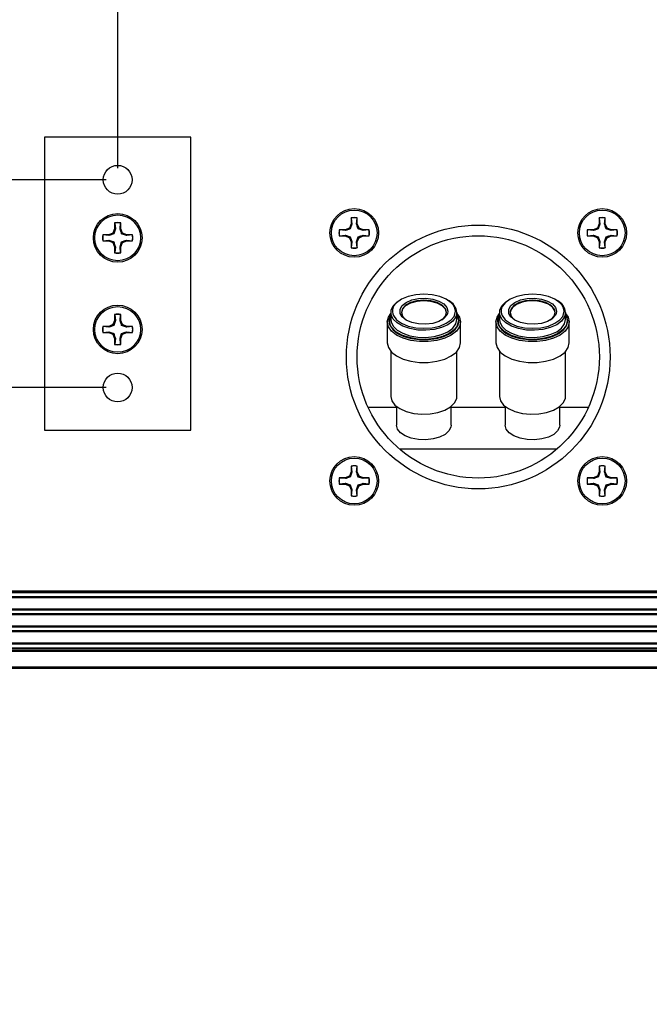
# Paper-space layout 'P3m-C' of a CAD drawing. Header units: inches. Extents: x 0.3 to 33.8, y 0.2 to 21.7.
# Tile 17 of 24: x 23.3 to 25.5, y 5.5 to 8.8. Entities that reach past the tile are written whole.
import ezdxf

# ---------------------------------------------------------------- set-up
doc = ezdxf.new("R2010")
doc.units = ezdxf.units.IN
doc.header["$MEASUREMENT"] = 0
doc.layers.add('BORDERS', color=7, linetype='Continuous')
doc.styles.add('SLDTEXTSTYLE0', font='TXT', dxfattribs={"width": 0.75})
doc.dimstyles.new('SLDDIMSTYLE9', dxfattribs={"dimtxt": 0.137795, "dimasz": 0.14, "dimexe": 0, "dimexo": 0.0625, "dimgap": 0.034449, "dimtad": 1, "dimdec": 3, "dimlfac": 2, "dimrnd": 1e-09, "dimzin": 12, "dimdsep": 46, "dimtxsty": 'SLDTEXTSTYLE0', "dimblk1": 'CLOSED', "dimblk2": 'CLOSED', "dimsah": 1, "dimcen": 0.09, "dimadec": 0, "dimazin": 3, "dimtfac": 1, "dimtdec": 3, "dimtofl": 0, "dimtmove": 0, "dimatfit": 3, "dimldrblk": 'CLOSED', "dimfxl": 0, "dimfrac": 2, "dimtolj": 1, "dimtzin": 12, "dimarcsym": 0})

# ---------------------------------------------------------------- blocks, each defined once
blk = doc.blocks.new('_Closed')
at = {"color": 0, "linetype": 'ByBlock', "lineweight": -2}
for p, q in [((-1, 0.166667), (0, 0)), ((-1, 0.166667), (-1, -0.166667)), ((0, 0), (-1, -0.166667)), ((0, 0), (-1, 0))]:
    blk.add_line(p, q, dxfattribs=at)
blk = doc.blocks.new('_D_42')
at = {"layer": 'BORDERS'}
for p, q in [((23.6243, 8.3014), (23.1964, 8.3014)), ((23.2357, 8.3014), (23.2357, 7.5928)), ((23.6243, 7.5928), (23.1964, 7.5928)), ((23.2357, 7.5928), (23.2357, 5.4888)), ((22.8108, 5.98), (22.8108, 6.022)), ((22.8108, 6.022), (23.0296, 6.022)), ((23.0296, 6.022), (23.0296, 5.98)), ((22.8108, 5.6236), (22.8108, 5.5817)), ((23.0296, 5.5817), (23.0296, 5.6236)), ((22.8108, 5.5817), (23.0296, 5.5817))]:
    blk.add_line(p, q, dxfattribs=at)
at = {"layer": 'BORDERS', "xscale": 0.14, "yscale": 0.14}
for p, rotation in [((23.2357, 8.3014, -1.0359), 89.99999999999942), ((23.2357, 7.5928, -1.0359), 269.9999999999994)]:
    blk.add_blockref('_Closed', p, dxfattribs=dict(at, rotation=rotation))
at = {"layer": 'BORDERS', "char_height": 0.1378, "attachment_point": 1, "rotation": 90, "style": 'SLDTEXTSTYLE0'}
for s, insert in [('1.417', (23.0581, 5.5727)), ('36.0', (22.852, 5.6236))]:
    blk.add_mtext(s, dxfattribs=dict(at, insert=insert))
blk = doc.blocks.new('_D_43')
at = {"layer": 'BORDERS'}
for p, q in [((24.6757, 9.9769), (24.6338, 9.9769)), ((24.6338, 9.9769), (24.6338, 9.7581)), ((25.1339, 9.9769), (25.1759, 9.9769)), ((25.1759, 9.9769), (25.1759, 9.7581)), ((24.6338, 9.7581), (24.6757, 9.7581)), ((25.1759, 9.7581), (25.1339, 9.7581)), ((23.6636, 8.3408), (23.6636, 9.5913)), ((26.1243, 8.3408), (26.1243, 9.5913)), ((23.6636, 9.5519), (26.1243, 9.5519))]:
    blk.add_line(p, q, dxfattribs=at)
at = {"layer": 'BORDERS', "xscale": 0.14, "yscale": 0.14, "rotation": 180.0000000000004}
blk.add_blockref('_Closed', (23.6636, 9.5519, -1.0359), dxfattribs=at)
at = {"layer": 'BORDERS', "xscale": 0.14, "yscale": 0.14}
blk.add_blockref('_Closed', (26.1243, 9.5519, -1.0359), dxfattribs=at)
at = {"layer": 'BORDERS', "char_height": 0.1378, "attachment_point": 1, "style": 'SLDTEXTSTYLE0'}
for s, insert in [('125.0', (24.6757, 9.9357)), ('4.921', (24.6757, 9.7296))]:
    blk.add_mtext(s, dxfattribs=dict(at, insert=insert))

psp = doc.layouts.new('P3m-C')

# ---------------------------------------------------------------- linework, layer by layer
at = {"color": 7, "linetype": 'Continuous', "lineweight": 25}
for p, q in [((23.91362, 8.44708), (23.41362, 8.44708)), ((23.41362, 8.44708), (23.41362, 7.44708)), ((23.91362, 7.44708), (23.91362, 8.44708)), ((24.46039, 8.17118), (24.46039, 8.15091)), ((24.46077, 8.17047), (24.46039, 8.17118)), ((24.46077, 8.17047), (24.46278, 8.15043)), ((24.47879, 8.15043), (24.48081, 8.17047)), ((24.48081, 8.17047), (24.48119, 8.17118)), ((24.48119, 8.15091), (24.48119, 8.17118)), ((25.30669, 8.17118), (25.30669, 8.15091)), ((25.30707, 8.17047), (25.30669, 8.17118)), ((25.30707, 8.17047), (25.30908, 8.15043)), ((25.3251, 8.15043), (25.32711, 8.17047)), ((25.32711, 8.17047), (25.32749, 8.17118)), ((25.32749, 8.15091), (25.32749, 8.17118)), ((23.65322, 8.13401), (23.64729, 8.11967)), ((23.65562, 8.13353), (23.65005, 8.11691)), ((23.65322, 8.15428), (23.65322, 8.13401)), ((23.65361, 8.15357), (23.65322, 8.15428)), ((23.65562, 8.13353), (23.65322, 8.13401)), ((23.65361, 8.15357), (23.65562, 8.13353)), ((23.67163, 8.13353), (23.67364, 8.15357)), ((23.67163, 8.13353), (23.67402, 8.13401)), ((23.67364, 8.15357), (23.67402, 8.15428)), ((23.67402, 8.13401), (23.67402, 8.15428)), ((23.67996, 8.11967), (23.67402, 8.13401)), ((24.44011, 8.13064), (24.41984, 8.13064)), ((24.42055, 8.13025), (24.41984, 8.13064)), ((24.44059, 8.12824), (24.42055, 8.13025)), ((24.45445, 8.13657), (24.44011, 8.13064)), ((24.44059, 8.12824), (24.44011, 8.13064)), ((24.46039, 8.15091), (24.45445, 8.13657)), ((24.45721, 8.13381), (24.45445, 8.13657)), ((24.46278, 8.15043), (24.45721, 8.13381)), ((24.46278, 8.15043), (24.46039, 8.15091)), ((24.47879, 8.15043), (24.48119, 8.15091)), ((24.48713, 8.13657), (24.48119, 8.15091)), ((24.48437, 8.13381), (24.48713, 8.13657)), ((24.50099, 8.12824), (24.48437, 8.13381)), ((24.50146, 8.13064), (24.48713, 8.13657)), ((24.50099, 8.12824), (24.50146, 8.13064)), ((24.52103, 8.13025), (24.50099, 8.12824)), ((24.52174, 8.13064), (24.50146, 8.13064)), ((24.52103, 8.13025), (24.52174, 8.13064)), ((25.28642, 8.13064), (25.26614, 8.13064)), ((25.26685, 8.13025), (25.26614, 8.13064)), ((25.28689, 8.12824), (25.26685, 8.13025)), ((25.30075, 8.13657), (25.28642, 8.13064)), ((25.28689, 8.12824), (25.28642, 8.13064)), ((25.30669, 8.15091), (25.30075, 8.13657)), ((25.30351, 8.13381), (25.30075, 8.13657)), ((25.30908, 8.15043), (25.30351, 8.13381)), ((25.30908, 8.15043), (25.30669, 8.15091)), ((25.3251, 8.15043), (25.32749, 8.15091)), ((25.33343, 8.13657), (25.32749, 8.15091)), ((25.33067, 8.13381), (25.33343, 8.13657)), ((25.34729, 8.12824), (25.33067, 8.13381)), ((25.34776, 8.13064), (25.33343, 8.13657)), ((25.34729, 8.12824), (25.34776, 8.13064)), ((25.36733, 8.13025), (25.34729, 8.12824)), ((25.36804, 8.13064), (25.34776, 8.13064)), ((25.36733, 8.13025), (25.36804, 8.13064)), ((23.63295, 8.11373), (23.61268, 8.11373)), ((23.61339, 8.11335), (23.61268, 8.11373)), ((23.63343, 8.11134), (23.61339, 8.11335)), ((23.61339, 8.09332), (23.63343, 8.09533)), ((23.64729, 8.11967), (23.63295, 8.11373)), ((23.63343, 8.11134), (23.63295, 8.11373)), ((23.63343, 8.09533), (23.63295, 8.09293)), ((23.63343, 8.09533), (23.65005, 8.08976)), ((23.65005, 8.11691), (23.64729, 8.11967)), ((23.6772, 8.11691), (23.67996, 8.11967)), ((23.69382, 8.11134), (23.6772, 8.11691)), ((23.6943, 8.11373), (23.67996, 8.11967)), ((23.69382, 8.11134), (23.6943, 8.11373)), ((23.71386, 8.11335), (23.69382, 8.11134)), ((23.69382, 8.09533), (23.6943, 8.09293)), ((23.69382, 8.09533), (23.71386, 8.09332)), ((23.71457, 8.11373), (23.6943, 8.11373)), ((23.71386, 8.11335), (23.71457, 8.11373)), ((24.42055, 8.11022), (24.41984, 8.10984)), ((24.41984, 8.10984), (24.44011, 8.10984)), ((24.42055, 8.11022), (24.44059, 8.11223)), ((24.44059, 8.11223), (24.44011, 8.10984)), ((24.44011, 8.10984), (24.45445, 8.1039)), ((24.44059, 8.11223), (24.45721, 8.10666)), ((24.45721, 8.10666), (24.45445, 8.1039)), ((24.45445, 8.1039), (24.46039, 8.08956)), ((24.47879, 8.09004), (24.48437, 8.10666)), ((24.48119, 8.08956), (24.48713, 8.1039)), ((24.48437, 8.10666), (24.48713, 8.1039)), ((24.48713, 8.1039), (24.50146, 8.10984)), ((24.50099, 8.11223), (24.50146, 8.10984)), ((24.50099, 8.11223), (24.52103, 8.11022)), ((24.50146, 8.10984), (24.52174, 8.10984)), ((24.52103, 8.11022), (24.52174, 8.10984)), ((25.26685, 8.11022), (25.26614, 8.10984)), ((25.26614, 8.10984), (25.28642, 8.10984)), ((25.26685, 8.11022), (25.28689, 8.11223)), ((25.28689, 8.11223), (25.28642, 8.10984)), ((25.28642, 8.10984), (25.30075, 8.1039)), ((25.28689, 8.11223), (25.30351, 8.10666)), ((25.30351, 8.10666), (25.30075, 8.1039)), ((25.30075, 8.1039), (25.30669, 8.08956)), ((25.3251, 8.09004), (25.33067, 8.10666)), ((25.32749, 8.08956), (25.33343, 8.1039)), ((25.33067, 8.10666), (25.33343, 8.1039)), ((25.33343, 8.1039), (25.34776, 8.10984)), ((25.34729, 8.11223), (25.34776, 8.10984)), ((25.34729, 8.11223), (25.36733, 8.11022)), ((25.34776, 8.10984), (25.36804, 8.10984)), ((25.36733, 8.11022), (25.36804, 8.10984)), ((23.61339, 8.09332), (23.61268, 8.09293)), ((23.61268, 8.09293), (23.63295, 8.09293)), ((23.63295, 8.09293), (23.64729, 8.087)), ((23.65005, 8.08976), (23.64729, 8.087)), ((23.64729, 8.087), (23.65322, 8.07266)), ((23.65562, 8.07314), (23.65322, 8.07266)), ((23.65322, 8.07266), (23.65322, 8.05239)), ((23.65562, 8.07314), (23.65361, 8.0531)), ((23.67163, 8.07314), (23.6772, 8.08976)), ((23.67163, 8.07314), (23.67402, 8.07266)), ((23.67364, 8.0531), (23.67163, 8.07314)), ((23.67402, 8.07266), (23.67996, 8.087)), ((23.67402, 8.05239), (23.67402, 8.07266)), ((23.6772, 8.08976), (23.67996, 8.087)), ((23.67996, 8.087), (23.6943, 8.09293)), ((23.6943, 8.09293), (23.71457, 8.09293)), ((23.71386, 8.09332), (23.71457, 8.09293)), ((24.46278, 8.09004), (24.46039, 8.08956)), ((24.46039, 8.08956), (24.46039, 8.06929)), ((24.46077, 8.07), (24.46039, 8.06929)), ((24.46278, 8.09004), (24.46077, 8.07)), ((24.47879, 8.09004), (24.48119, 8.08956)), ((24.48081, 8.07), (24.47879, 8.09004)), ((24.48081, 8.07), (24.48119, 8.06929)), ((24.48119, 8.06929), (24.48119, 8.08956)), ((25.30908, 8.09004), (25.30669, 8.08956)), ((25.30669, 8.08956), (25.30669, 8.06929)), ((25.30707, 8.07), (25.30669, 8.06929)), ((25.30908, 8.09004), (25.30707, 8.07)), ((25.3251, 8.09004), (25.32749, 8.08956)), ((25.32711, 8.07), (25.3251, 8.09004)), ((25.32711, 8.07), (25.32749, 8.06929)), ((25.32749, 8.06929), (25.32749, 8.08956)), ((23.65361, 8.0531), (23.65322, 8.05239)), ((23.67364, 8.0531), (23.67402, 8.05239)), ((23.65322, 7.84178), (23.65322, 7.82151)), ((23.65361, 7.84107), (23.65322, 7.84178)), ((23.65361, 7.84107), (23.65562, 7.82103)), ((23.67163, 7.82103), (23.67364, 7.84107)), ((23.67364, 7.84107), (23.67402, 7.84178)), ((23.67402, 7.82151), (23.67402, 7.84178)), ((24.59198, 7.82975), (24.59576, 7.83899)), ((24.5964, 7.84377), (24.59396, 7.83996)), ((24.59576, 7.84879), (24.59576, 7.82483)), ((24.79051, 7.853), (24.78906, 7.84469)), ((24.82126, 7.82482), (24.82126, 7.84879)), ((24.82568, 7.82694), (24.82626, 7.82062)), ((24.96283, 7.82974), (24.96662, 7.83898)), ((24.96662, 7.84284), (24.96482, 7.83995)), ((24.96662, 7.84879), (24.96662, 7.82482)), ((25.16137, 7.85299), (25.15992, 7.84468)), ((25.19212, 7.82482), (25.19212, 7.84879)), ((25.19654, 7.82693), (25.19712, 7.82061)), ((23.63295, 7.80123), (23.61268, 7.80123)), ((23.61339, 7.80085), (23.61268, 7.80123)), ((23.63343, 7.79884), (23.61339, 7.80085)), ((23.64729, 7.80717), (23.63295, 7.80123)), ((23.63343, 7.79884), (23.63295, 7.80123)), ((23.65322, 7.82151), (23.64729, 7.80717)), ((23.65005, 7.80441), (23.64729, 7.80717)), ((23.65562, 7.82103), (23.65005, 7.80441)), ((23.65562, 7.82103), (23.65322, 7.82151)), ((23.67163, 7.82103), (23.67402, 7.82151)), ((23.67996, 7.80717), (23.67402, 7.82151)), ((23.6772, 7.80441), (23.67996, 7.80717)), ((23.69382, 7.79884), (23.6772, 7.80441)), ((23.6943, 7.80123), (23.67996, 7.80717)), ((23.69382, 7.79884), (23.6943, 7.80123)), ((23.71386, 7.80085), (23.69382, 7.79884)), ((23.71457, 7.80123), (23.6943, 7.80123)), ((23.71386, 7.80085), (23.71457, 7.80123)), ((24.58351, 7.81642), (24.58351, 7.74535)), ((24.82791, 7.81414), (24.82851, 7.82062)), ((24.83351, 7.74535), (24.83351, 7.81641)), ((24.95437, 7.81641), (24.95437, 7.74534)), ((25.19877, 7.81413), (25.19937, 7.82061)), ((25.20437, 7.74534), (25.20437, 7.81641)), ((23.61339, 7.78082), (23.61268, 7.78043)), ((23.61268, 7.78043), (23.63295, 7.78043)), ((23.61339, 7.78082), (23.63343, 7.78283)), ((23.63343, 7.78283), (23.63295, 7.78043)), ((23.63295, 7.78043), (23.64729, 7.7745)), ((23.63343, 7.78283), (23.65005, 7.77726)), ((23.65005, 7.77726), (23.64729, 7.7745)), ((23.64729, 7.7745), (23.65322, 7.76016)), ((23.65562, 7.76064), (23.65322, 7.76016)), ((23.65322, 7.76016), (23.65322, 7.73989)), ((23.65562, 7.76064), (23.65361, 7.74059)), ((23.67163, 7.76064), (23.6772, 7.77726)), ((23.67163, 7.76064), (23.67402, 7.76016)), ((23.67364, 7.74059), (23.67163, 7.76064)), ((23.67402, 7.76016), (23.67996, 7.7745)), ((23.67402, 7.73989), (23.67402, 7.76016)), ((23.6772, 7.77726), (23.67996, 7.7745)), ((23.67996, 7.7745), (23.6943, 7.78043)), ((23.69382, 7.78283), (23.6943, 7.78043)), ((23.69382, 7.78283), (23.71386, 7.78082)), ((23.6943, 7.78043), (23.71457, 7.78043)), ((23.71386, 7.78082), (23.71457, 7.78043)), ((23.65361, 7.74059), (23.65322, 7.73989)), ((23.67364, 7.74059), (23.67402, 7.73989)), ((24.59576, 7.71615), (24.59576, 7.56243)), ((24.82126, 7.56243), (24.82126, 7.71615)), ((24.96662, 7.71615), (24.96661, 7.56242)), ((25.19211, 7.56242), (25.19212, 7.71614)), ((24.51804, 7.52546), (24.61526, 7.52546)), ((24.61526, 7.52814), (24.61526, 7.46487)), ((24.80176, 7.46487), (24.80176, 7.52814)), ((24.80176, 7.52546), (24.98611, 7.52545)), ((24.98611, 7.52813), (24.98611, 7.46487)), ((25.17261, 7.46486), (25.17261, 7.52813)), ((25.17261, 7.52545), (25.26983, 7.52545)), ((23.41362, 7.44708), (23.91362, 7.44708)), ((25.16128, 7.382), (24.62659, 7.382)), ((24.46039, 7.32488), (24.46039, 7.30461)), ((24.46077, 7.32417), (24.46039, 7.32488)), ((24.46077, 7.32417), (24.46278, 7.30413)), ((24.47879, 7.30413), (24.48081, 7.32417)), ((24.48081, 7.32417), (24.48119, 7.32488)), ((24.48119, 7.30461), (24.48119, 7.32488)), ((25.30669, 7.32488), (25.30669, 7.30461)), ((25.30707, 7.32417), (25.30669, 7.32488)), ((25.30707, 7.32417), (25.30908, 7.30413)), ((25.3251, 7.30413), (25.32711, 7.32417)), ((25.32711, 7.32417), (25.32749, 7.32488)), ((25.32749, 7.30461), (25.32749, 7.32488)), ((24.45445, 7.29027), (24.44011, 7.28433)), ((24.46039, 7.30461), (24.45445, 7.29027)), ((24.45721, 7.28751), (24.45445, 7.29027)), ((24.46278, 7.30413), (24.45721, 7.28751)), ((24.46278, 7.30413), (24.46039, 7.30461)), ((24.47879, 7.30413), (24.48119, 7.30461)), ((24.48713, 7.29027), (24.48119, 7.30461)), ((24.48437, 7.28751), (24.48713, 7.29027)), ((24.50146, 7.28433), (24.48713, 7.29027)), ((25.30075, 7.29027), (25.28642, 7.28433)), ((25.30669, 7.30461), (25.30075, 7.29027)), ((25.30351, 7.28751), (25.30075, 7.29027)), ((25.30908, 7.30413), (25.30351, 7.28751)), ((25.30908, 7.30413), (25.30669, 7.30461)), ((25.3251, 7.30413), (25.32749, 7.30461)), ((25.33343, 7.29027), (25.32749, 7.30461)), ((25.33067, 7.28751), (25.33343, 7.29027)), ((25.34776, 7.28433), (25.33343, 7.29027)), ((24.44011, 7.28433), (24.41984, 7.28433)), ((24.42055, 7.28395), (24.41984, 7.28433)), ((24.42055, 7.26392), (24.41984, 7.26353)), ((24.41984, 7.26353), (24.44011, 7.26353)), ((24.44059, 7.28194), (24.42055, 7.28395)), ((24.42055, 7.26392), (24.44059, 7.26593)), ((24.44059, 7.28194), (24.44011, 7.28433)), ((24.44059, 7.26593), (24.44011, 7.26353)), ((24.44011, 7.26353), (24.45445, 7.2576)), ((24.44059, 7.26593), (24.45721, 7.26036)), ((24.45721, 7.26036), (24.45445, 7.2576)), ((24.45445, 7.2576), (24.46039, 7.24326)), ((24.47879, 7.24374), (24.48437, 7.26036)), ((24.48119, 7.24326), (24.48713, 7.2576)), ((24.50099, 7.28194), (24.48437, 7.28751)), ((24.48437, 7.26036), (24.48713, 7.2576)), ((24.48713, 7.2576), (24.50146, 7.26353)), ((24.50099, 7.28194), (24.50146, 7.28433)), ((24.52103, 7.28395), (24.50099, 7.28194)), ((24.50099, 7.26593), (24.50146, 7.26353)), ((24.50099, 7.26593), (24.52103, 7.26392)), ((24.52174, 7.28433), (24.50146, 7.28433)), ((24.50146, 7.26353), (24.52174, 7.26353)), ((24.52103, 7.28395), (24.52174, 7.28433)), ((24.52103, 7.26392), (24.52174, 7.26353)), ((25.28642, 7.28433), (25.26614, 7.28433)), ((25.26685, 7.28395), (25.26614, 7.28433)), ((25.26685, 7.26392), (25.26614, 7.26353)), ((25.26614, 7.26353), (25.28642, 7.26353)), ((25.28689, 7.28194), (25.26685, 7.28395)), ((25.26685, 7.26392), (25.28689, 7.26593)), ((25.28689, 7.28194), (25.28642, 7.28433)), ((25.28689, 7.26593), (25.28642, 7.26353)), ((25.28642, 7.26353), (25.30075, 7.2576)), ((25.28689, 7.26593), (25.30351, 7.26036)), ((25.30351, 7.26036), (25.30075, 7.2576)), ((25.30075, 7.2576), (25.30669, 7.24326)), ((25.3251, 7.24374), (25.33067, 7.26036)), ((25.32749, 7.24326), (25.33343, 7.2576)), ((25.34729, 7.28194), (25.33067, 7.28751)), ((25.33067, 7.26036), (25.33343, 7.2576)), ((25.33343, 7.2576), (25.34776, 7.26353)), ((25.34729, 7.28194), (25.34776, 7.28433)), ((25.36733, 7.28395), (25.34729, 7.28194)), ((25.34729, 7.26593), (25.34776, 7.26353)), ((25.34729, 7.26593), (25.36733, 7.26392)), ((25.36804, 7.28433), (25.34776, 7.28433)), ((25.34776, 7.26353), (25.36804, 7.26353)), ((25.36733, 7.28395), (25.36804, 7.28433)), ((25.36733, 7.26392), (25.36804, 7.26353)), ((24.46278, 7.24374), (24.46039, 7.24326)), ((24.46039, 7.24326), (24.46039, 7.22298)), ((24.46077, 7.22369), (24.46039, 7.22298)), ((24.46278, 7.24374), (24.46077, 7.22369)), ((24.47879, 7.24374), (24.48119, 7.24326)), ((24.48081, 7.22369), (24.47879, 7.24374)), ((24.48081, 7.22369), (24.48119, 7.22298)), ((24.48119, 7.22298), (24.48119, 7.24326)), ((25.30908, 7.24374), (25.30669, 7.24326)), ((25.30669, 7.24326), (25.30669, 7.22298)), ((25.30707, 7.22369), (25.30669, 7.22298)), ((25.30908, 7.24374), (25.30707, 7.22369)), ((25.3251, 7.24374), (25.32749, 7.24326)), ((25.32711, 7.22369), (25.3251, 7.24374)), ((25.32711, 7.22369), (25.32749, 7.22298)), ((25.32749, 7.22298), (25.32749, 7.24326)), ((17.02044, 6.89958), (32.22223, 6.89958)), ((32.22223, 6.89458), (17.02044, 6.89458)), ((32.22223, 6.89208), (17.02044, 6.89208)), ((32.22223, 6.87899), (17.02044, 6.87899)), ((32.22223, 6.8756), (17.02044, 6.8756)), ((32.22223, 6.83707), (17.02044, 6.83707)), ((32.22223, 6.83368), (17.02044, 6.83368)), ((32.22223, 6.82099), (17.02044, 6.82099)), ((32.22223, 6.8176), (17.02044, 6.8176)), ((32.22223, 6.77907), (17.02044, 6.77907)), ((32.22223, 6.77568), (17.02044, 6.77568)), ((32.22223, 6.76299), (17.02044, 6.76299)), ((32.22223, 6.7596), (17.02044, 6.7596)), ((32.22223, 6.72107), (17.02044, 6.72107)), ((32.22223, 6.71768), (17.02044, 6.71768)), ((17.02044, 6.70458), (32.22223, 6.70458)), ((17.02044, 6.70208), (32.22223, 6.70208)), ((17.02044, 6.69708), (32.22223, 6.69708)), ((32.22223, 6.69208), (17.02044, 6.69208)), ((17.02044, 6.63958), (32.22223, 6.63958)), ((32.22223, 6.63458), (17.02044, 6.63458))]:
    psp.add_line(p, q, dxfattribs=at)
at = {"color": 7, "linetype": 'Continuous', "lineweight": 25, "flags": 128}
for points in [[(24.80907, 7.87394), (24.80183, 7.88214), (24.78471, 7.89422), (24.76239, 7.90348), (24.7364, 7.90931), (24.70852, 7.91129), (24.68063, 7.90931), (24.65464, 7.90348), (24.63232, 7.89422), (24.6152, 7.88215), (24.6053, 7.86973)], [(24.62791, 7.84484), (24.62743, 7.84639), (24.62743, 7.85961), (24.63464, 7.87225), (24.64841, 7.88317), (24.66752, 7.89142), (24.69027, 7.89625), (24.71464, 7.89724), (24.73847, 7.89429), (24.75964, 7.88768), (24.77627, 7.87799), (24.78687, 7.86607), (24.79051, 7.853)], [(25.17992, 7.87394), (25.17268, 7.88214), (25.15556, 7.89421), (25.13324, 7.90348), (25.10726, 7.9093), (25.07937, 7.91129), (25.05148, 7.9093), (25.02549, 7.90348), (25.00318, 7.89421), (24.98606, 7.88214), (24.97615, 7.86973)], [(24.99877, 7.84483), (24.99828, 7.84638), (24.99828, 7.85961), (25.00549, 7.87224), (25.01926, 7.88317), (25.03837, 7.89141), (25.06112, 7.89624), (25.0855, 7.89723), (25.10933, 7.89429), (25.1305, 7.88768), (25.14712, 7.87798), (25.15773, 7.86607), (25.16137, 7.85299)], [(24.82126, 7.84879), (24.81772, 7.83362), (24.80732, 7.81941), (24.79071, 7.80703), (24.76893, 7.79729), (24.74336, 7.79078), (24.71559, 7.78791), (24.68739, 7.78887), (24.66051, 7.7936), (24.63664, 7.80179), (24.6173, 7.81294), (24.60368, 7.82634), (24.59665, 7.84115), (24.59665, 7.85644), (24.60368, 7.87125), (24.6173, 7.88465), (24.62429, 7.88934)], [(24.78551, 7.84879), (24.78175, 7.86167), (24.77081, 7.87328), (24.75377, 7.88249), (24.73231, 7.88841), (24.70852, 7.89045), (24.68472, 7.88841), (24.66326, 7.8825), (24.64622, 7.87328), (24.63528, 7.86167), (24.63151, 7.84879), (24.63528, 7.83592), (24.64622, 7.82431), (24.64772, 7.82323)], [(24.7855, 7.84795), (24.78175, 7.85998), (24.77081, 7.8716), (24.75377, 7.88081), (24.73231, 7.88673), (24.70852, 7.88877), (24.68472, 7.88673), (24.66326, 7.88081), (24.64622, 7.8716), (24.63528, 7.85999), (24.63153, 7.84795)], [(24.81626, 7.853), (24.81259, 7.86808), (24.80907, 7.87394)], [(25.19212, 7.84879), (25.18858, 7.83362), (25.17817, 7.8194), (25.16156, 7.80703), (25.13978, 7.79728), (25.11421, 7.79077), (25.08645, 7.78791), (25.05824, 7.78887), (25.03136, 7.79359), (25.0075, 7.80179), (24.98815, 7.81293), (24.97454, 7.82633), (24.96751, 7.84114), (24.96751, 7.85643), (24.97454, 7.87124), (24.98815, 7.88464), (24.99501, 7.88926)], [(25.15637, 7.84879), (25.1526, 7.86166), (25.14166, 7.87327), (25.12463, 7.88249), (25.10316, 7.88841), (25.07937, 7.89045), (25.05558, 7.88841), (25.03411, 7.88249), (25.01707, 7.87327), (25.00614, 7.86166), (25.00237, 7.84879), (25.00614, 7.83592), (25.01707, 7.8243), (25.01857, 7.82322)], [(25.15635, 7.84794), (25.15527, 7.85412), (25.14755, 7.86647), (25.13315, 7.87692), (25.11349, 7.88445), (25.09049, 7.88833), (25.0664, 7.88817), (25.04358, 7.88399), (25.02426, 7.8762), (25.01034, 7.86556), (25.00318, 7.85312), (25.00238, 7.84795)], [(25.18712, 7.85299), (25.18345, 7.86808), (25.17992, 7.87394)], [(24.83351, 7.81641), (24.82988, 7.80023), (24.8192, 7.78498), (24.80208, 7.77157), (24.77952, 7.76076), (24.75284, 7.75318), (24.72358, 7.74928), (24.69345, 7.74928), (24.66419, 7.75318), (24.63751, 7.76076), (24.61495, 7.77157), (24.59783, 7.78499), (24.58715, 7.80023), (24.58351, 7.81642), (24.58715, 7.8326), (24.59566, 7.8455)], [(24.60195, 7.84437), (24.60444, 7.83791), (24.6152, 7.82385), (24.63232, 7.81178), (24.65464, 7.80252), (24.68063, 7.79669), (24.70851, 7.7947), (24.7364, 7.79669), (24.76239, 7.80251), (24.7847, 7.81178), (24.80183, 7.82385), (24.81126, 7.83543)], [(24.78906, 7.84469), (24.78687, 7.83992), (24.77627, 7.82801), (24.75964, 7.81831), (24.73847, 7.8117), (24.71464, 7.80876), (24.69027, 7.80975), (24.66751, 7.81458), (24.6484, 7.82282), (24.63464, 7.83375), (24.62791, 7.84484)], [(24.81126, 7.83543), (24.81259, 7.83791), (24.81626, 7.853)], [(24.82126, 7.84561), (24.82988, 7.8326), (24.83351, 7.81641)], [(24.82851, 7.82062), (24.82503, 7.83615), (24.82126, 7.84284)], [(24.82126, 7.83898), (24.82257, 7.83646), (24.82568, 7.82694)], [(25.20437, 7.81641), (25.20074, 7.80022), (25.19005, 7.78498), (25.17293, 7.77156), (25.15038, 7.76075), (25.12369, 7.75318), (25.09443, 7.74927), (25.0643, 7.74928), (25.03504, 7.75318), (25.00836, 7.76075), (24.9858, 7.77157), (24.96869, 7.78498), (24.958, 7.80023), (24.95437, 7.81641), (24.958, 7.83259), (24.96662, 7.84561)], [(24.97281, 7.84436), (24.97529, 7.83791), (24.98605, 7.82385), (25.00318, 7.81177), (25.02549, 7.80251), (25.05148, 7.79668), (25.07937, 7.7947), (25.10726, 7.79668), (25.13324, 7.80251), (25.15556, 7.81177), (25.17268, 7.82384), (25.18211, 7.83543)], [(25.15992, 7.84468), (25.15773, 7.83991), (25.14712, 7.828), (25.13049, 7.81831), (25.10933, 7.8117), (25.0855, 7.80875), (25.06112, 7.80974), (25.03837, 7.81457), (25.01926, 7.82282), (25.00549, 7.83375), (24.99877, 7.84483)], [(25.18211, 7.83543), (25.18345, 7.8379), (25.18712, 7.85299)], [(25.19937, 7.82061), (25.19588, 7.83615), (25.19212, 7.84284)], [(25.19212, 7.83898), (25.19342, 7.83645), (25.19654, 7.82693)], [(25.19314, 7.84442), (25.20074, 7.83259), (25.20437, 7.81641)], [(24.58964, 7.81174), (24.592, 7.80508), (24.60226, 7.79045), (24.61869, 7.77757), (24.64035, 7.76719), (24.66596, 7.75992), (24.69405, 7.75617), (24.72298, 7.75617), (24.75107, 7.75992), (24.77668, 7.76719), (24.79833, 7.77757), (24.81477, 7.79045), (24.82503, 7.80508), (24.82791, 7.81414)], [(24.81962, 7.79952), (24.8117, 7.78993), (24.79435, 7.77701), (24.77161, 7.76683), (24.7449, 7.76003), (24.71591, 7.75704), (24.68645, 7.75804), (24.65838, 7.76298), (24.63346, 7.77154), (24.61325, 7.78318), (24.59903, 7.79717), (24.59567, 7.80242)], [(24.59576, 7.82483), (24.59665, 7.81718), (24.60368, 7.80237), (24.6173, 7.78897), (24.63664, 7.77782), (24.66051, 7.76963), (24.68739, 7.76491), (24.71559, 7.76395), (24.74336, 7.76681), (24.76893, 7.77332), (24.7907, 7.78307), (24.80732, 7.79544), (24.81772, 7.80965), (24.82126, 7.82482)], [(24.82626, 7.82062), (24.82256, 7.80477), (24.81962, 7.79952)], [(24.9605, 7.81173), (24.96286, 7.80508), (24.97311, 7.79044), (24.98955, 7.77756), (25.0112, 7.76719), (25.03681, 7.75991), (25.0649, 7.75617), (25.09383, 7.75616), (25.12192, 7.75991), (25.14754, 7.76718), (25.16919, 7.77756), (25.18562, 7.79044), (25.19588, 7.80507), (25.19877, 7.81413)], [(25.19047, 7.79951), (25.18255, 7.78992), (25.1652, 7.777), (25.14246, 7.76683), (25.11575, 7.76003), (25.08676, 7.75703), (25.0573, 7.75804), (25.02923, 7.76297), (25.00431, 7.77153), (24.98411, 7.78317), (24.96989, 7.79716), (24.96653, 7.80241)], [(24.96662, 7.82482), (24.96751, 7.81718), (24.97454, 7.80236), (24.98815, 7.78897), (25.0075, 7.77782), (25.03136, 7.76963), (25.05824, 7.7649), (25.08645, 7.76394), (25.11421, 7.7668), (25.13978, 7.77331), (25.16156, 7.78306), (25.17817, 7.79543), (25.18858, 7.80965), (25.19212, 7.82482)], [(25.19712, 7.82061), (25.19342, 7.80477), (25.19047, 7.79951)], [(24.58351, 7.74535), (24.58715, 7.72917), (24.59783, 7.71392), (24.61495, 7.7005), (24.6375, 7.68969), (24.66419, 7.68212), (24.69345, 7.67822), (24.72358, 7.67821), (24.75284, 7.68212), (24.77952, 7.68969), (24.80208, 7.7005), (24.81919, 7.71392), (24.82988, 7.72916), (24.83351, 7.74535)], [(24.95437, 7.74534), (24.958, 7.72916), (24.96868, 7.71392), (24.9858, 7.7005), (25.00836, 7.68969), (25.03504, 7.68211), (25.0643, 7.67821), (25.09443, 7.67821), (25.12369, 7.68211), (25.15037, 7.68969), (25.17293, 7.7005), (25.19005, 7.71391), (25.20073, 7.72916), (25.20437, 7.74534), (25.20437, 7.74534)], [(24.59576, 7.56243), (24.5993, 7.54726), (24.60971, 7.53304), (24.62632, 7.52067), (24.6481, 7.51093), (24.67367, 7.50441), (24.70143, 7.50155), (24.72964, 7.50251), (24.75652, 7.50723), (24.78038, 7.51543), (24.79973, 7.52657), (24.81334, 7.53997), (24.82037, 7.55478), (24.82126, 7.56243)], [(24.96661, 7.56242), (24.97016, 7.54725), (24.98056, 7.53304), (24.99717, 7.52067), (25.01895, 7.51092), (25.04452, 7.50441), (25.07228, 7.50154), (25.10049, 7.5025), (25.12737, 7.50723), (25.15123, 7.51542), (25.17058, 7.52657), (25.1842, 7.53996), (25.19123, 7.55478), (25.19211, 7.56242)], [(24.80176, 7.46487), (24.80089, 7.458), (24.79404, 7.44477), (24.78084, 7.43303), (24.76228, 7.42365), (24.73974, 7.41733), (24.71487, 7.41454), (24.68954, 7.41548), (24.66561, 7.42008), (24.64486, 7.428), (24.62883, 7.43866), (24.61872, 7.45126), (24.61526, 7.46487)], [(25.17261, 7.46486), (25.17174, 7.45799), (25.16489, 7.44476), (25.1517, 7.43302), (25.13314, 7.42365), (25.11059, 7.41733), (25.08573, 7.41453), (25.06039, 7.41547), (25.03646, 7.42007), (25.01571, 7.42799), (24.99969, 7.43865), (24.98957, 7.45125), (24.98611, 7.46487)]]:
    psp.add_lwpolyline(points, dxfattribs=at)
at = {"color": 7, "linetype": 'Continuous', "lineweight": 25}
for centre, radius in [((23.66362, 8.30142), 0.04921), ((24.47079, 8.12024), 0.083), ((24.47079, 8.12023), 0.078), ((25.31709, 8.12024), 0.083), ((25.31709, 8.12023), 0.078), ((23.66362, 8.10333), 0.083), ((23.66362, 8.10333), 0.078), ((24.89394, 7.69708), 0.45), ((24.89394, 7.69708), 0.41322), ((23.66362, 7.79083), 0.083), ((23.66362, 7.79083), 0.078), ((23.66362, 7.59275), 0.04921), ((24.47079, 7.27393), 0.083), ((25.31709, 7.27393), 0.083), ((24.47079, 7.27393), 0.078), ((25.31709, 7.27393), 0.078)]:
    psp.add_circle(centre, radius, dxfattribs=at)
for centre, radius, start, end in [((24.47079, 8.12024), 0.052, 78.46202, 101.53798), ((24.47079, 8.12025), 0.05122, 78.72153, 101.27847), ((25.31709, 8.12024), 0.052, 78.46202, 101.53798), ((25.31709, 8.12025), 0.05122, 78.72153, 101.27847), ((23.66362, 8.10331), 0.05202, 78.46842, 101.53158), ((23.66362, 8.10334), 0.05122, 78.72153, 101.27847), ((24.47079, 8.12024), 0.052, 168.46322, 191.53678), ((24.47079, 8.12023), 0.05123, 168.72418, 191.27582), ((24.47079, 8.12023), 0.05123, 348.72418, 11.27582), ((24.47079, 8.12024), 0.052, 348.46322, 11.53678), ((25.31709, 8.12024), 0.052, 168.46322, 191.53678), ((25.31709, 8.12023), 0.05123, 168.72418, 191.27582), ((25.31709, 8.12023), 0.05123, 348.72418, 11.27582), ((25.31709, 8.12024), 0.052, 348.46322, 11.53678), ((23.66362, 8.10333), 0.052, 168.46202, 191.53798), ((23.66363, 8.10333), 0.05123, 168.72501, 191.27499), ((23.66363, 8.10333), 0.05123, 348.72335, 11.27665), ((23.66363, 8.10333), 0.052, 348.46282, 11.53718), ((24.47079, 8.12023), 0.052, 258.46202, 281.53798), ((24.47079, 8.12022), 0.05122, 258.72153, 281.27847), ((25.31709, 8.12023), 0.052, 258.46202, 281.53798), ((25.31709, 8.12022), 0.05122, 258.72153, 281.27847), ((23.66362, 8.10333), 0.052, 258.46202, 281.53798), ((23.66362, 8.10332), 0.05122, 258.72153, 281.27847), ((24.63451, 7.85298), 0.03368, 150.16112, 194.81218), ((24.77069, 7.84351), 0.05085, 5.96513, 64.13371), ((25.00536, 7.85297), 0.03367, 150.15648, 194.81679), ((25.14154, 7.8435), 0.05085, 5.96514, 64.13369), ((23.66362, 7.79084), 0.052, 78.46202, 101.53798), ((23.66362, 7.79081), 0.05125, 78.72817, 101.27183), ((24.62612, 7.8206), 0.03754, 148.94416, 193.64685), ((24.62686, 7.82055), 0.03608, 165.22489, 210.17238), ((24.75058, 7.85302), 0.03519, 302.1572, 353.10161), ((24.99697, 7.82059), 0.03754, 148.94414, 193.64683), ((24.99772, 7.82054), 0.03608, 165.22472, 210.17249), ((25.12143, 7.85301), 0.03519, 302.15721, 353.10162), ((23.66362, 7.79083), 0.052, 168.46202, 191.53798), ((23.66363, 7.79083), 0.05123, 168.72469, 191.27531), ((23.66363, 7.79083), 0.05122, 348.72302, 11.27698), ((23.66363, 7.79083), 0.052, 348.46282, 11.53718), ((23.66362, 7.79083), 0.052, 258.46202, 281.53798), ((23.66362, 7.79085), 0.05125, 258.72817, 281.27183), ((24.47079, 7.27394), 0.052, 78.46202, 101.53798), ((24.47079, 7.27394), 0.05122, 78.72153, 101.27847), ((25.31709, 7.27394), 0.052, 78.46202, 101.53798), ((25.31709, 7.27394), 0.05122, 78.72153, 101.27847), ((24.47079, 7.27393), 0.052, 168.46322, 191.53678), ((24.47079, 7.27393), 0.05123, 168.72418, 191.27582), ((24.47079, 7.27393), 0.05123, 348.72418, 11.27582), ((24.47079, 7.27393), 0.052, 348.46322, 11.53678), ((25.31709, 7.27393), 0.052, 168.46322, 191.53678), ((25.31709, 7.27393), 0.05123, 168.72418, 191.27582), ((25.31709, 7.27393), 0.05123, 348.72418, 11.27582), ((25.31709, 7.27393), 0.052, 348.46322, 11.53678), ((24.47079, 7.27393), 0.052, 258.46202, 281.53798), ((24.47079, 7.27392), 0.05122, 258.72153, 281.27847), ((25.31709, 7.27393), 0.052, 258.46202, 281.53798), ((25.31709, 7.27392), 0.05122, 258.72153, 281.27847)]:
    psp.add_arc(centre, radius, start, end, dxfattribs=at)
for points, knots in [([(23.6772, 8.11691), (23.67581, 8.12092), (23.67389, 8.12644), (23.67212, 8.13201), (23.67163, 8.13353)], [0, 0, 0, 0, 0.726073, 1, 1, 1, 1]), ([(24.45721, 8.13381), (24.4532, 8.13242), (24.44768, 8.1305), (24.44212, 8.12873), (24.44059, 8.12824)], [0, 0, 0, 0, 0.7260702, 1, 1, 1, 1]), ([(24.48437, 8.13381), (24.48297, 8.13782), (24.48105, 8.14334), (24.47928, 8.14891), (24.47879, 8.15043)], [0, 0, 0, 0, 0.7260728, 1, 1, 1, 1]), ([(25.30351, 8.13381), (25.2995, 8.13242), (25.29399, 8.1305), (25.28842, 8.12873), (25.28689, 8.12824)], [0, 0, 0, 0, 0.7260722, 1, 1, 1, 1]), ([(25.33067, 8.13381), (25.32927, 8.13782), (25.32735, 8.14334), (25.32558, 8.14891), (25.3251, 8.15043)], [0, 0, 0, 0, 0.7260735, 1, 1, 1, 1]), ([(23.65005, 8.11691), (23.64604, 8.11552), (23.64052, 8.1136), (23.63495, 8.11183), (23.63343, 8.11134)], [0, 0, 0, 0, 0.7260704, 1, 1, 1, 1]), ([(23.6772, 8.08976), (23.68121, 8.09115), (23.68673, 8.09307), (23.6923, 8.09484), (23.69382, 8.09533)], [0, 0, 0, 0, 0.7260722, 1, 1, 1, 1]), ([(24.45721, 8.10666), (24.45861, 8.10265), (24.46053, 8.09713), (24.4623, 8.09156), (24.46278, 8.09004)], [0, 0, 0, 0, 0.7260735, 1, 1, 1, 1]), ([(24.48437, 8.10666), (24.48837, 8.10805), (24.49389, 8.10997), (24.49946, 8.11174), (24.50099, 8.11223)], [0, 0, 0, 0, 0.7260722, 1, 1, 1, 1]), ([(25.30351, 8.10666), (25.30491, 8.10265), (25.30683, 8.09713), (25.3086, 8.09156), (25.30908, 8.09004)], [0, 0, 0, 0, 0.7260728, 1, 1, 1, 1]), ([(25.33067, 8.10666), (25.33468, 8.10805), (25.34019, 8.10997), (25.34576, 8.11174), (25.34729, 8.11223)], [0, 0, 0, 0, 0.7260702, 1, 1, 1, 1]), ([(23.65005, 8.08976), (23.65144, 8.08575), (23.65336, 8.08023), (23.65513, 8.07466), (23.65562, 8.07314)], [0, 0, 0, 0, 0.7260736, 1, 1, 1, 1]), ([(23.65005, 7.80441), (23.64604, 7.80302), (23.64052, 7.8011), (23.63495, 7.79933), (23.63343, 7.79884)], [0, 0, 0, 0, 0.726063, 1, 1, 1, 1]), ([(23.6772, 7.80441), (23.67581, 7.80842), (23.67389, 7.81394), (23.67212, 7.81951), (23.67163, 7.82103)], [0, 0, 0, 0, 0.7260412, 1, 1, 1, 1]), ([(23.65005, 7.77726), (23.65144, 7.77325), (23.65336, 7.76773), (23.65513, 7.76216), (23.65562, 7.76064)], [0, 0, 0, 0, 0.72604177, 1, 1, 1, 1]), ([(23.6772, 7.77726), (23.68121, 7.77865), (23.68673, 7.78057), (23.6923, 7.78234), (23.69382, 7.78283)], [0, 0, 0, 0, 0.7260648, 1, 1, 1, 1]), ([(24.48437, 7.28751), (24.48297, 7.29152), (24.48105, 7.29704), (24.47928, 7.30261), (24.47879, 7.30413)], [0, 0, 0, 0, 0.7260728, 1, 1, 1, 1]), ([(25.33067, 7.28751), (25.32927, 7.29152), (25.32735, 7.29704), (25.32558, 7.30261), (25.3251, 7.30413)], [0, 0, 0, 0, 0.7260735, 1, 1, 1, 1]), ([(24.45721, 7.28751), (24.4532, 7.28612), (24.44768, 7.2842), (24.44212, 7.28242), (24.44059, 7.28194)], [0, 0, 0, 0, 0.7260702, 1, 1, 1, 1]), ([(24.45721, 7.26036), (24.45861, 7.25635), (24.46053, 7.25083), (24.4623, 7.24526), (24.46278, 7.24374)], [0, 0, 0, 0, 0.7260735, 1, 1, 1, 1]), ([(24.48437, 7.26036), (24.48837, 7.26175), (24.49389, 7.26367), (24.49946, 7.26544), (24.50099, 7.26593)], [0, 0, 0, 0, 0.7260722, 1, 1, 1, 1]), ([(25.30351, 7.28751), (25.2995, 7.28612), (25.29399, 7.2842), (25.28842, 7.28242), (25.28689, 7.28194)], [0, 0, 0, 0, 0.7260722, 1, 1, 1, 1]), ([(25.30351, 7.26036), (25.30491, 7.25635), (25.30683, 7.25083), (25.3086, 7.24526), (25.30908, 7.24374)], [0, 0, 0, 0, 0.7260728, 1, 1, 1, 1]), ([(25.33067, 7.26036), (25.33468, 7.26175), (25.34019, 7.26367), (25.34576, 7.26544), (25.34729, 7.26593)], [0, 0, 0, 0, 0.7260702, 1, 1, 1, 1])]:
    psp.add_open_spline(points, degree=3, knots=knots, dxfattribs=at)

# ---------------------------------------------------------------- dimensions: what is measured, and where the dimension line sits
at = {"layer": 'BORDERS'}
dim = psp.add_linear_dim(base=(26.12425, 9.55194), p1=(23.66362, 8.30142), p2=(26.12425, 8.30142), dimstyle='SLDDIMSTYLE9', dxfattribs=at)
dim.commit()
dim.dimension.update_dxf_attribs({"geometry": '_D_43', "text_midpoint": (24.90483, 9.55194), "dimtype": 160})
dim = psp.add_linear_dim(base=(23.23575, 7.59275), p1=(23.66362, 8.30142), p2=(23.66362, 7.59275), angle=90, dimstyle='SLDDIMSTYLE9', dxfattribs=at)
dim.commit()
dim.dimension.update_dxf_attribs({"geometry": '_D_42', "text_midpoint": (23.23575, 5.80182), "dimtype": 160})

doc.saveas('drawing.dxf')
